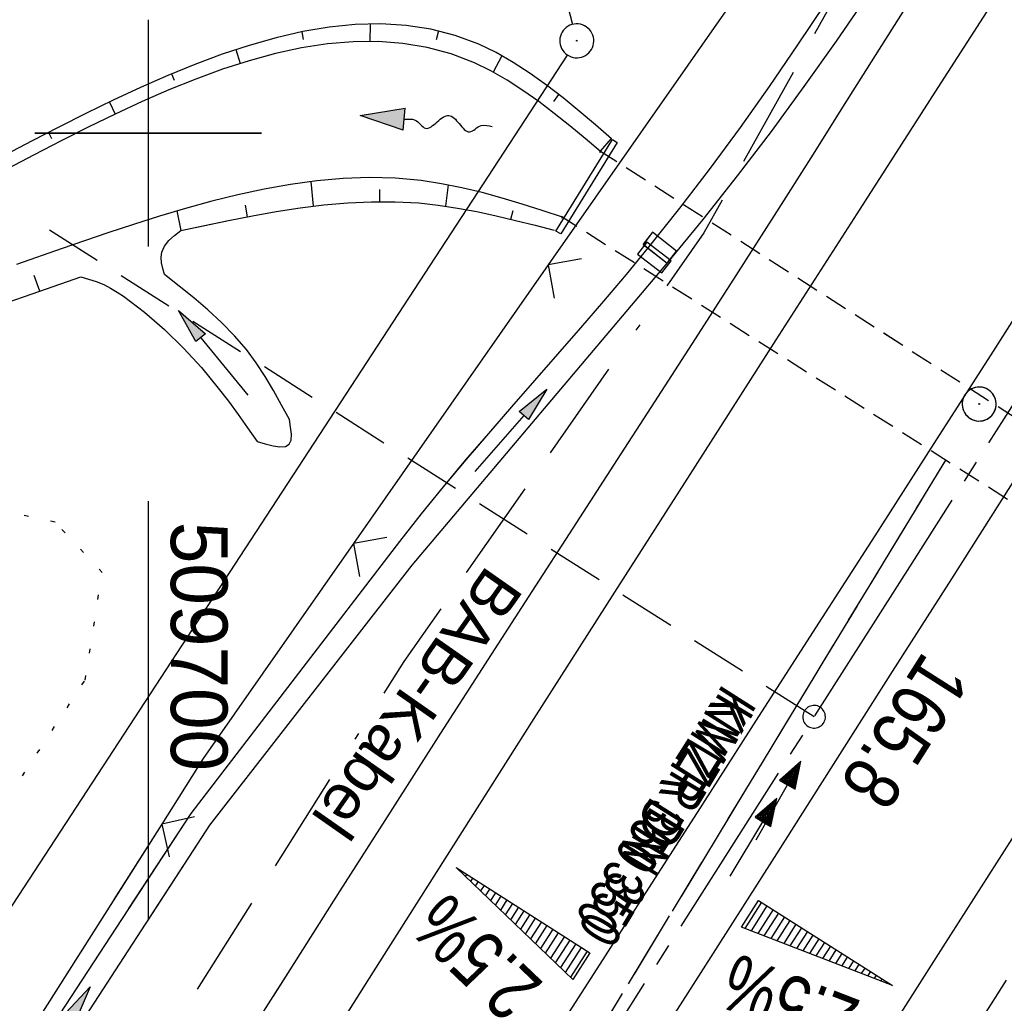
# Model space of a CAD drawing. Extents: x 509054 to 510069, y 459212 to 460305.
# Tile 51 of 66: x 509694 to 509738, y 460062 to 460105. Entities that reach past the tile are written whole.
import ezdxf

# ---------------------------------------------------------------- set-up
doc = ezdxf.new("R2010")
doc.units = 0
doc.header["$LTSCALE"] = 10
doc.header["$MEASUREMENT"] = 0
for name, pattern in [('ACAD_ISO16W100', [73, 15, -6.5, 15, -6.5, 15, -7, 1, -7]), ('ACHSE', [5.5, 4, -0.5, 0.5, -0.5]), ('AUSGEZOGEN', [0]), ('LT00', [0]), ('LT12', [0.4, 0.3, -0.1]), ('LT17', [0.15, 0.1, -0.05]), ('PUNKTX2_STR', [0.6, 0.1, -0.5]), ('STRICHLINIE2', [0.375, 0.25, -0.125])]:
    doc.linetypes.add(name, pattern=pattern)
doc.layers.get('0').update_dxf_attribs({"linetype": 'LT00'})
for name, color, linetype in [('--EK_FBR', 1, 'LT00'), ('--EK_Halt-Pfeil', 4, 'LT00'), ('--EK_Haltung', 7, 'STRICHLINIE2'), ('--EK_Haltung-Text', 140, 'LT00'), ('--EK_ST-93-1', 30, 'LT17'), ('--EL_DFK_AB_L', 21, 'LT00'), ('--EL_DFK_AB_P', 7, 'LT00'), ('--EL_Halt-Pfeil', 4, 'LT00'), ('--EL_Haltung', 182, 'STRICHLINIE2'), ('--EL_Haltung-Text', 182, 'LT00'), ('--FLIEßRICHTPFEIL', 180, 'Continuous'), ('--WASSER_GRENZE', 180, 'PUNKTX2_STR'), ('-AX-093', 35, 'ACHSE'), ('-QUE-20O', 11, 'LT00'), ('-QUE-20W', 11, 'LT00'), ('-ST-93-1', 250, 'LT00'), ('BAB-KABEL', 220, 'ACAD_ISO16W100'), ('BAB-KABEL_TEXT', 221, 'Continuous'), ('DFK_AB_L', 21, 'LT00'), ('DFK_AB_P', 7, 'LT00'), ('DL', 182, 'LT12'), ('DL_PFEIL', 201, 'LT00'), ('DL_TEXT', 182, 'LT00'), ('PFEIL', 140, 'AUSGEZOGEN'), ('V109_AFBR_BAB', 250, 'LT00'), ('V109_BOSCHUNG', 250, 'LT00'), ('V109_BR_KAPPE', 30, 'LT00'), ('V109_BR_WID', 30, 'LT17'), ('V109_GRABEN', 250, 'LT00'), ('V109_KA_PRUF', 182, 'LT00'), ('V109_LD_MARK', 250, 'LT00'), ('V109_RASTER', 250, 'LT00'), ('V109_SINKK', 182, 'LT00'), ('V109_ZAUN', 40, 'LT00'), ('V110_AFBR_BAB', 250, 'LT00'), ('V110_BOSCHUNG', 250, 'LT00'), ('V110_BR_KAPPE', 30, 'LT00'), ('V110_BR_WID', 30, 'LT17'), ('V110_GRABEN', 250, 'LT00'), ('V110_KA_PRUF', 182, 'LT00'), ('V110_LD_MARK', 250, 'LT00'), ('V110_RASTER', 250, 'LT00'), ('V110_SINKK', 182, 'LT00'), ('V110_ZAUN', 40, 'LT00')]:
    doc.layers.add(name, color=color, linetype=linetype)
doc.styles.add('Beschrift', font='ARIAL.TTF')
doc.styles.add('Haltungsbeschriftung', font='ARIAL.TTF', dxfattribs={"width": 0.75})
doc.styles.get("Standard").update_dxf_attribs({"font": 'ARIAL.TTF'})

# ---------------------------------------------------------------- blocks, each defined once
blk = doc.blocks.new('SYMB0003')
at = {"color": 0, "linetype": 'ByBlock'}
for p, q in [((-0.015712, 0), (0.010166, 0.012015)), ((0, -0.021257), (-0.015712, 0)), ((0.010166, 0.012015), (0, -0.021257))]:
    blk.add_line(p, q, dxfattribs=at)
for points in [[(-0.031395, 0.499013), (-0.093691, 0.491144), (-0.154509, 0.475528), (-0.21289, 0.452414), (-0.267913, 0.422164), (-0.318712, 0.385257), (-0.364484, 0.342274), (-0.404509, 0.293893), (-0.438154, 0.240877), (-0.464888, 0.184062), (-0.484292, 0.124345), (-0.496058, 0.062667), (-0.5, 0)], [(0.5, 0), (0.496057, 0.062667), (0.484292, 0.124345), (0.464888, 0.184062), (0.438153, 0.240877), (0.404509, 0.293893), (0.364484, 0.342274), (0.318712, 0.385257), (0.267913, 0.422164), (0.21289, 0.452414), (0.154509, 0.475528), (0.093691, 0.491144), (0.031395, 0.499013), (-0.031395, 0.499013)], [(-0.5, 0), (-0.496058, -0.062667), (-0.484292, -0.124345), (-0.464888, -0.184062), (-0.438154, -0.240877), (-0.404509, -0.293893), (-0.364485, -0.342274), (-0.318712, -0.385257), (-0.267914, -0.422164), (-0.21289, -0.452414), (-0.154509, -0.475529), (-0.093691, -0.491144), (-0.031395, -0.499014), (0.031395, -0.499014)], [(0.031395, -0.499014), (0.093691, -0.491144), (0.154509, -0.475529), (0.21289, -0.452414), (0.267914, -0.422164), (0.318712, -0.385257), (0.364485, -0.342274), (0.404509, -0.293893), (0.438154, -0.240877), (0.464889, -0.184062), (0.484292, -0.124345), (0.496058, -0.062667), (0.5, 0)]]:
    blk.add_lwpolyline(points, dxfattribs=at)
blk = doc.blocks.new('FLIEßRICHTPFEIL')
at = {"layer": '--FLIEßRICHTPFEIL'}
blk.add_hatch(color=256, dxfattribs=at).paths.add_polyline_path([(-1.95, 0.4875), (-1.95, -0.4875), (0, 0)])
for p, q in [((-1.95, 0.4875), (-1.95, -0.4875)), ((-1.95, 0.4875), (0, 0)), ((0, 0), (-1.95, -0.4875))]:
    blk.add_line(p, q, dxfattribs=at)
at = {"layer": '--FLIEßRICHTPFEIL', "start_tangent": (-1, 0), "end_tangent": (-1, 0)}
blk.add_spline([(-1.95, 0), (-2.4375, 0), (-2.925, 0.325), (-3.4125, 0), (-3.9, -0.325), (-4.3875, 0), (-4.875, 0.325), (-5.3625, 0), (-5.85, 0)], degree=3, dxfattribs=at)
blk = doc.blocks.new('Pfreil3')
at = {"layer": 'PFEIL'}
blk.add_hatch(color=256, dxfattribs=at).paths.add_polyline_path([(-1.549, 0.273), (-1.549, -0.273), (0, 0)])
for p, q in [((-1.549, 0), (-4.831, 0)), ((-1.549, -0.273), (-1.549, 0.273)), ((-1.549, 0.273), (0, 0)), ((0, 0), (-1.549, -0.273))]:
    blk.add_line(p, q, dxfattribs=at)
blk = doc.blocks.new('SYMB0652')
at = {"color": 0, "linetype": 'ByBlock'}
blk.add_lwpolyline([(-0.15, -0.075), (0.15, -0.075), (0.15, 0.075), (-0.15, 0.075), (-0.15, -0.075)], dxfattribs=at)
blk = doc.blocks.new('SYMB0011')
at = {"color": 0, "linetype": 'ByBlock'}
for p, q in [((0.5, 0), (-0.5, 0)), ((0, 0.5), (0, -0.5))]:
    blk.add_line(p, q, dxfattribs=at)
blk = doc.blocks.new('SYMB0024')
at = {"color": 0, "linetype": 'ByBlock'}
for p, q in [((-0.5, 0.5), (0, 0)), ((0, 0), (0.5, 0.5))]:
    blk.add_line(p, q, dxfattribs=at)
blk = doc.blocks.new('SYMB0070')
at = {"color": 0, "linetype": 'ByBlock'}
for p, q in [((-0.5, 0), (0.2, 0)), ((0.5, 0), (0.2, 0.1)), ((0.2, 0.1), (0.2, 0)), ((0.468, 0), (0.21, 0.086)), ((0.21, 0.086), (0.21, -0.086)), ((0.21, -0.086), (0.468, 0)), ((0.22, -0.072), (0.437, 0)), ((0.23, -0.058), (0.405, 0)), ((0.24, -0.045), (0.374, 0)), ((0.342, 0), (0.25, 0.031)), ((0.25, 0.031), (0.25, -0.031)), ((0.25, -0.031), (0.342, 0)), ((0.26, -0.017), (0.31, 0)), ((0.27, -0.003), (0.279, 0))]:
    blk.add_line(p, q, dxfattribs=at)
for points in [[(0.2, 0), (0.2, -0.1), (0.5, 0)], [(0.437, 0), (0.22, 0.072), (0.22, -0.072)], [(0.405, 0), (0.23, 0.058), (0.23, -0.058)], [(0.374, 0), (0.24, 0.045), (0.24, -0.045)], [(0.31, 0), (0.26, 0.017), (0.26, -0.017)], [(0.279, 0), (0.27, 0.003), (0.27, -0.003)]]:
    blk.add_lwpolyline(points, dxfattribs=at)
blk = doc.blocks.new('SYMB2')
at = {"color": 0, "linetype": 'ByBlock', "flags": 128}
for points in [[(-0.031395, 0.499013), (-0.093691, 0.491144), (-0.154509, 0.475528), (-0.21289, 0.452414), (-0.267913, 0.422164), (-0.318712, 0.385257), (-0.364484, 0.342274), (-0.404509, 0.293893), (-0.438154, 0.240877), (-0.464888, 0.184062), (-0.484292, 0.124345), (-0.496058, 0.062667), (-0.5, 0)], [(0.5, 0), (0.496057, 0.062667), (0.484292, 0.124345), (0.464888, 0.184062), (0.438153, 0.240877), (0.404509, 0.293893), (0.364484, 0.342274), (0.318712, 0.385257), (0.267913, 0.422164), (0.21289, 0.452414), (0.154509, 0.475528), (0.093691, 0.491144), (0.031395, 0.499013), (-0.031395, 0.499013)], [(-0.5, 0), (-0.496058, -0.062667), (-0.484292, -0.124345), (-0.464888, -0.184062), (-0.438154, -0.240877), (-0.404509, -0.293893), (-0.364485, -0.342274), (-0.318712, -0.385257), (-0.267914, -0.422164), (-0.21289, -0.452414), (-0.154509, -0.475529), (-0.093691, -0.491144), (-0.031395, -0.499014), (0.031395, -0.499014)], [(0.031395, -0.499014), (0.093691, -0.491144), (0.154509, -0.475529), (0.21289, -0.452414), (0.267914, -0.422164), (0.318712, -0.385257), (0.364485, -0.342274), (0.404509, -0.293893), (0.438154, -0.240877), (0.464889, -0.184062), (0.484292, -0.124345), (0.496058, -0.062667), (0.5, 0)]]:
    blk.add_lwpolyline(points, dxfattribs=at)

msp = doc.modelspace()

# ---------------------------------------------------------------- linework, layer by layer
at = {"layer": '--EK_FBR'}
msp.add_line((509737.856, 460062.627), (509728.535, 460047.939), dxfattribs=at)
at = {"layer": '--EK_FBR', "color": 2}
for points in [[(509769.488, 460140.908), (509766.29, 460135.9), (509763.09, 460130.893), (509761.232, 460127.989), (509759.375, 460125.086), (509757.518, 460122.181), (509754.766, 460117.869), (509752.017, 460113.555), (509749.271, 460109.239), (509746.874, 460105.468), (509744.477, 460101.697), (509742.079, 460097.926), (509739.68, 460094.157), (509737.277, 460090.39), (509734.67, 460086.313), (509732.06, 460082.239), (509729.447, 460078.167), (509726.832, 460074.096), (509724.218, 460070.024), (509722.072, 460066.68), (509719.927, 460063.334), (509717.786, 460059.987)], [(509769.488, 460140.908), (509766.29, 460135.9), (509763.09, 460130.893), (509761.232, 460127.989), (509759.375, 460125.086), (509757.518, 460122.181), (509754.766, 460117.869), (509752.017, 460113.555), (509749.271, 460109.239), (509746.874, 460105.468), (509744.477, 460101.697), (509742.079, 460097.926), (509739.68, 460094.157), (509737.277, 460090.39), (509734.67, 460086.313), (509732.06, 460082.239), (509729.447, 460078.167), (509726.833, 460074.095), (509724.218, 460070.024), (509722.072, 460066.68), (509719.927, 460063.334), (509717.786, 460059.987)], [(509752.653, 460107.382), (509750.668, 460104.233), (509748.675, 460101.09), (509746.675, 460097.95), (509744.673, 460094.813), (509742.668, 460091.677), (509740.664, 460088.54), (509738.05, 460084.443), (509735.44, 460080.343), (509732.831, 460076.243), (509730.223, 460072.142), (509727.615, 460068.041), (509724.385, 460062.968), (509721.155, 460057.895)], [(509752.653, 460107.382), (509750.668, 460104.233), (509748.675, 460101.09), (509746.675, 460097.95), (509744.673, 460094.813), (509742.668, 460091.677), (509740.664, 460088.54), (509738.05, 460084.443), (509735.44, 460080.343), (509732.831, 460076.243), (509730.223, 460072.142), (509727.615, 460068.041), (509724.385, 460062.968), (509721.155, 460057.895)]]:
    msp.add_lwpolyline(points, dxfattribs=at)
at = {"layer": '--EK_FBR'}
for points in [[(509733.753, 460106.101), (509732.249, 460103.706), (509730.743, 460101.311), (509729.234, 460098.918), (509727.72, 460096.528), (509725.934, 460093.729), (509724.14, 460090.935), (509722.339, 460088.145), (509720.536, 460085.357), (509718.731, 460082.57), (509716.928, 460079.782), (509715.128, 460076.992), (509712.898, 460073.519), (509710.676, 460070.041), (509708.458, 460066.56), (509706.245, 460063.076), (509704.032, 460059.591)], [(509733.753, 460106.101), (509732.249, 460103.706), (509730.743, 460101.311), (509729.234, 460098.917), (509727.72, 460096.528), (509725.934, 460093.729), (509724.139, 460090.935), (509722.339, 460088.145), (509720.536, 460085.357), (509718.731, 460082.57), (509716.928, 460079.782), (509715.128, 460076.992), (509712.898, 460073.519), (509710.675, 460070.041), (509708.458, 460066.559), (509706.244, 460063.076), (509705.511, 460061.921)], [(509737.856, 460062.627), (509724.286, 460041.244), (509711.589, 460021.37), (509699.785, 460002.713), (509693.174, 459991.55), (509688.376, 459982.005), (509683.283, 459971.297), (509677.663, 459960.324), (509664.318, 459938.993), (509653.967, 459922.611), (509646.64, 459911.081), (509633.571, 459890.439), (509620.818, 459870.239)]]:
    msp.add_lwpolyline(points, dxfattribs=at)
at = {"layer": '--EK_Haltung'}
msp.add_line((509717.308, 460056.052), (509735.189, 460085.573), dxfattribs=at)
at = {"layer": '--EK_ST-93-1', "ltscale": 2.5}
msp.add_line((509729.382, 460074.247), (509695.639, 460095.728), dxfattribs=at)
at = {"layer": '--EL_DFK_AB_L'}
for p, q in [((509714.69, 460120.194), (509718.72, 460104.805)), ((509628.45, 459965.518), (509718.5, 460103.452))]:
    msp.add_line(p, q, dxfattribs=at)
at = {"layer": '--EL_Haltung'}
msp.add_line((509717.308, 460056.052), (509735.189, 460085.573), dxfattribs=at)
at = {"layer": '--WASSER_GRENZE', "ltscale": 0.2}
for p, q in [((509695.89, 460082.84), (509693.67, 460083.32)), ((509697.97, 460080.619), (509695.89, 460082.84)), ((509697.22, 460075.87), (509697.97, 460080.619)), ((509673.4, 460039.52), (509697.22, 460075.87))]:
    msp.add_line(p, q, dxfattribs=at)
at = {"layer": '-AX-093', "ltscale": 0.2}
msp.add_lwpolyline([(509778.99, 460152.235), (509774.415, 460145.035), (509760.847, 460123.697), (509747.275, 460102.363), (509733.7, 460081.031), (509706.542, 460038.371), (509702.836, 460032.55), (509689.267, 460011.236), (509675.702, 459989.92), (509668.923, 459979.26), (509662.146, 459968.598), (509655.373, 459957.933), (509648.604, 459947.267), (509641.839, 459936.597), (509635.079, 459925.925), (509628.324, 459915.249), (509621.576, 459904.569), (509614.834, 459893.885), (509608.1, 459883.196)], dxfattribs=at)
at = {"layer": '-QUE-20O'}
for p, q in [((509727.065, 460066.059), (509726.33, 460064.905)), ((509726.616, 460064.795), (509727.318, 460065.898)), ((509727.571, 460065.736), (509726.901, 460064.684)), ((509727.186, 460064.574), (509727.824, 460065.576)), ((509728.077, 460065.414), (509727.472, 460064.464)), ((509727.757, 460064.353), (509728.33, 460065.253)), ((509728.583, 460065.093), (509728.042, 460064.243)), ((509728.328, 460064.132), (509728.836, 460064.931)), ((509729.089, 460064.77), (509728.613, 460064.021)), ((509728.898, 460063.911), (509729.342, 460064.609)), ((509729.596, 460064.448), (509729.183, 460063.801)), ((509729.469, 460063.69), (509729.849, 460064.287)), ((509730.102, 460064.126), (509729.754, 460063.579)), ((509730.04, 460063.469), (509730.355, 460063.964)), ((509730.608, 460063.804), (509730.325, 460063.359)), ((509730.61, 460063.248), (509730.861, 460063.642)), ((509731.114, 460063.481), (509730.896, 460063.138)), ((509731.181, 460063.027), (509731.367, 460063.32)), ((509731.62, 460063.159), (509731.466, 460062.917)), ((509731.751, 460062.806), (509731.873, 460062.998)), ((509732.126, 460062.837), (509732.037, 460062.696)), ((509732.322, 460062.585), (509732.379, 460062.675)), ((509732.632, 460062.515), (509732.607, 460062.474))]:
    msp.add_line(p, q, dxfattribs=at)
msp.add_lwpolyline([(509726.178, 460064.964), (509726.93, 460066.145), (509732.835, 460062.386), (509726.178, 460064.964)], dxfattribs=at)
at = {"layer": '-QUE-20W'}
for p, q in [((509713.806, 460067.452), (509713.779, 460067.409)), ((509714, 460067.197), (509714.06, 460067.291)), ((509714.313, 460067.13), (509714.221, 460066.985)), ((509714.442, 460066.774), (509714.566, 460066.968)), ((509714.819, 460066.807), (509714.662, 460066.562)), ((509714.883, 460066.35), (509715.072, 460066.646)), ((509715.325, 460066.485), (509715.104, 460066.138)), ((509715.325, 460065.926), (509715.578, 460066.324)), ((509715.831, 460066.163), (509715.545, 460065.715)), ((509715.767, 460065.503), (509716.084, 460066.002)), ((509716.337, 460065.841), (509715.987, 460065.292)), ((509716.209, 460065.079), (509716.59, 460065.679)), ((509716.843, 460065.519), (509716.429, 460064.869)), ((509716.65, 460064.656), (509717.096, 460065.357)), ((509717.349, 460065.196), (509716.871, 460064.445)), ((509717.092, 460064.233), (509717.602, 460065.035)), ((509717.856, 460064.874), (509717.312, 460064.021)), ((509717.533, 460063.809), (509718.109, 460064.713)), ((509718.362, 460064.552), (509717.754, 460063.598)), ((509717.975, 460063.386), (509718.615, 460064.391)), ((509718.868, 460064.23), (509718.196, 460063.175)), ((509718.417, 460062.962), (509719.121, 460064.068)), ((509719.374, 460063.908), (509718.637, 460062.751))]:
    msp.add_line(p, q, dxfattribs=at)
msp.add_lwpolyline([(509718.742, 460062.65), (509713.589, 460067.59), (509719.494, 460063.831), (509718.742, 460062.65)], dxfattribs=at)
at = {"layer": 'BAB-KABEL', "ltscale": 0.03, "flags": 128}
msp.add_lwpolyline([(509756.483, 460164.921), (509747.182, 460153.37), (509734.689, 460137.244), (509730.907, 460132.09), (509733.129, 460114.536), (509731.409, 460108.008), (509724.523, 460095.604), (509711.28, 460076.685), (509698.025, 460055.678), (509688.568, 460043.653), (509672.718, 460022.088), (509664.467, 460011.266), (509651.04, 459989.759), (509640.382, 459973.096), (509628.843, 459955.498), (509618.698, 459940.552), (509581.789, 459885.116), (509566.288, 459862.507), (509548.446, 459837.862), (509521.661, 459802.421), (509508.018, 459785.379), (509484.638, 459767.233), (509465.746, 459752.551), (509478.238, 459736.448), (509483.937, 459724.142), (509476.568, 459711.775), (509463.243, 459689.908), (509453.703, 459672.981), (509444.321, 459655.82), (509438.096, 459644.673), (509430.158, 459631.549), (509426.037, 459631.795), (509415.741, 459631.611), (509407.454, 459627.741), (509394.402, 459620.945), (509385.21, 459598.169), (509379.328, 459586.045), (509371.381, 459571.601), (509340.84, 459514.202), (509327.412, 459490.839), (509320.978, 459490.839), (509314.627, 459476.818), (509274.625, 459384.823), (509271.134, 459376.67)], dxfattribs=at)
at = {"layer": 'DFK_AB_L'}
for p, q in [((509714.69, 460120.194), (509718.72, 460104.805)), ((509628.45, 459965.518), (509718.5, 460103.452))]:
    msp.add_line(p, q, dxfattribs=at)
at = {"layer": 'DL'}
msp.add_line((509717.308, 460056.052), (509735.189, 460085.573), dxfattribs=at)
at = {"layer": 'V109_AFBR_BAB'}
msp.add_line((509737.856, 460062.627), (509728.535, 460047.939), dxfattribs=at)
at = {"layer": 'V109_AFBR_BAB', "color": 0}
for points in [[(509769.488, 460140.908), (509766.29, 460135.9), (509763.09, 460130.893), (509761.232, 460127.989), (509759.375, 460125.086), (509757.518, 460122.181), (509754.766, 460117.869), (509752.017, 460113.555), (509749.271, 460109.239), (509746.874, 460105.468), (509744.477, 460101.697), (509742.079, 460097.926), (509739.68, 460094.157), (509737.277, 460090.39), (509734.67, 460086.313), (509732.06, 460082.239), (509729.447, 460078.167), (509726.832, 460074.096), (509724.218, 460070.024), (509722.072, 460066.68), (509719.927, 460063.334), (509717.786, 460059.987)], [(509752.653, 460107.382), (509750.668, 460104.233), (509748.675, 460101.09), (509746.675, 460097.95), (509744.673, 460094.813), (509742.668, 460091.677), (509740.664, 460088.54), (509738.05, 460084.443), (509735.44, 460080.343), (509732.831, 460076.243), (509730.223, 460072.142), (509727.615, 460068.041), (509724.385, 460062.968), (509721.155, 460057.895)]]:
    msp.add_lwpolyline(points, dxfattribs=at)
at = {"layer": 'V109_AFBR_BAB'}
msp.add_lwpolyline([(509733.753, 460106.101), (509732.249, 460103.706), (509730.743, 460101.311), (509729.234, 460098.917), (509727.72, 460096.528), (509725.934, 460093.729), (509724.139, 460090.935), (509722.339, 460088.145), (509720.536, 460085.357), (509718.731, 460082.57), (509716.928, 460079.782), (509715.128, 460076.992), (509712.898, 460073.519), (509710.675, 460070.041), (509708.458, 460066.559), (509706.244, 460063.076), (509705.511, 460061.921)], dxfattribs=at)
at = {"layer": 'V109_BOSCHUNG'}
for p, q in [((509709.79, 460104.826), (509709.78, 460104.055)), ((509706.778, 460104.478), (509706.839, 460104.133)), ((509712.802, 460104.522), (509712.702, 460104.122)), ((509703.861, 460103.691), (509704.053, 460103.076)), ((509715.601, 460103.425), (509715.228, 460102.692)), ((509701.032, 460102.621), (509701.148, 460102.341)), ((509698.29, 460101.38), (509698.539, 460100.848)), ((509718.109, 460101.713), (509717.879, 460101.398)), ((509695.599, 460100.037), (509695.73, 460099.776)), ((509720.434, 460099.771), (509719.95, 460099.209)), ((509707.296, 460096.785), (509707.186, 460097.872)), ((509710.216, 460096.986), (509710.221, 460097.513)), ((509713.127, 460096.784), (509713.245, 460097.72)), ((509701.457, 460095.714), (509701.274, 460096.57)), ((509704.376, 460096.316), (509704.287, 460096.828)), ((509716.005, 460096.208), (509716.097, 460096.587)), ((509695.216, 460093.035), (509694.973, 460093.719))]:
    msp.add_line(p, q, dxfattribs=at)
at = {"layer": 'V109_BR_KAPPE'}
msp.add_lwpolyline([(509717.985, 460095.679), (509720.488, 460099.726), (509720.697, 460099.592), (509718.208, 460095.565), (509717.985, 460095.679)], dxfattribs=at)
at = {"layer": 'V109_BR_WID'}
for p, q in [((509756.007, 460076.033), (509719.961, 460099.199)), ((509754.393, 460073.402), (509718.27, 460096.296))]:
    msp.add_line(p, q, dxfattribs=at)
at = {"layer": 'V109_GRABEN'}
for points in [[(509699.996, 460065.27), (509702.718, 460069.461), (509711.651, 460080.936), (509722.922, 460094.303), (509724.485, 460096.198), (509726.009, 460098.124), (509727.496, 460100.081), (509728.948, 460102.064), (509730.368, 460104.072), (509731.757, 460106.102), (509733.118, 460108.153), (509734.454, 460110.22), (509735.765, 460112.303), (509737.056, 460114.398), (509738.327, 460116.503), (509739.153, 460117.891), (509739.974, 460119.281), (509740.791, 460120.673), (509741.606, 460122.066)], [(509699.147, 460065.786), (509701.891, 460069.978), (509711.106, 460081.982), (509712.058, 460083.198), (509713.032, 460084.397), (509714.022, 460085.583), (509715.026, 460086.757), (509716.039, 460087.925), (509717.057, 460089.088), (509718.076, 460090.251), (509719.091, 460091.415), (509720.1, 460092.585), (509721.098, 460093.763), (509722.081, 460094.952), (509723.465, 460096.69), (509724.813, 460098.456), (509726.128, 460100.248), (509727.413, 460102.062), (509728.672, 460103.896), (509729.907, 460105.748)], [(509720.447, 460099.76), (509719.735, 460100.371), (509719.021, 460100.974), (509718.303, 460101.56), (509717.58, 460102.12), (509716.848, 460102.645), (509716.108, 460103.128), (509715.355, 460103.559), (509714.589, 460103.929), (509713.544, 460104.32), (509712.473, 460104.595), (509711.379, 460104.762), (509710.265, 460104.828), (509709.131, 460104.799), (509707.981, 460104.683), (509706.817, 460104.486), (509705.641, 460104.217), (509704.455, 460103.881), (509703.261, 460103.487), (509702.062, 460103.04), (509700.86, 460102.549), (509699.656, 460102.019), (509698.454, 460101.459), (509697.254, 460100.875), (509696.061, 460100.274), (509694.875, 460099.663), (509693.699, 460099.05)], [(509719.962, 460099.2), (509719.283, 460099.768), (509718.602, 460100.328), (509717.919, 460100.874), (509717.23, 460101.396), (509716.535, 460101.889), (509715.833, 460102.343), (509715.12, 460102.751), (509714.397, 460103.107), (509713.368, 460103.504), (509712.316, 460103.789), (509711.242, 460103.969), (509710.149, 460104.05), (509709.039, 460104.039), (509707.912, 460103.941), (509706.771, 460103.765), (509705.618, 460103.515), (509704.454, 460103.199), (509703.281, 460102.823), (509702.101, 460102.393), (509700.916, 460101.916), (509699.727, 460101.399), (509698.535, 460100.847), (509697.344, 460100.267), (509696.154, 460099.667), (509694.968, 460099.051), (509693.786, 460098.427)], [(509718.275, 460096.301), (509717.39, 460096.589), (509716.505, 460096.869), (509715.619, 460097.135), (509714.731, 460097.38), (509713.84, 460097.595), (509712.947, 460097.775), (509712.051, 460097.912), (509710.905, 460098.016), (509709.753, 460098.045), (509708.598, 460098.005), (509707.44, 460097.903), (509706.28, 460097.745), (509705.12, 460097.537), (509703.961, 460097.286), (509702.804, 460096.998), (509701.65, 460096.68), (509700.501, 460096.337), (509699.358, 460095.976), (509698.222, 460095.604), (509696.197, 460094.917), (509694.195, 460094.213)], [(509701.437, 460095.71), (509702.491, 460095.934), (509703.545, 460096.153), (509704.599, 460096.358), (509705.651, 460096.545), (509706.703, 460096.707), (509707.753, 460096.838), (509708.802, 460096.931), (509709.849, 460096.981), (509710.894, 460096.98), (509711.936, 460096.923), (509712.794, 460096.83), (509713.651, 460096.702), (509714.506, 460096.542), (509715.361, 460096.359), (509716.214, 460096.157), (509717.068, 460095.943), (509717.92, 460095.723)], [(509700.712, 460093.766), (509700.644, 460094.026), (509700.591, 460094.281), (509700.571, 460094.526), (509700.598, 460094.755), (509700.718, 460095.022), (509700.914, 460095.265), (509701.163, 460095.491), (509701.437, 460095.71)], [(509670.591, 460083.128), (509671.315, 460083.428), (509672.685, 460084.016), (509674.051, 460084.616), (509675.416, 460085.225), (509676.78, 460085.837), (509678.144, 460086.446), (509679.511, 460087.049), (509680.88, 460087.64), (509682.658, 460088.381), (509684.442, 460089.097), (509686.231, 460089.791), (509688.025, 460090.466), (509689.821, 460091.125), (509691.621, 460091.771), (509693.422, 460092.408), (509695.225, 460093.038), (509697.029, 460093.665)], [(509697.029, 460093.665), (509697.372, 460093.566), (509697.711, 460093.456), (509698.039, 460093.323), (509698.337, 460093.169), (509698.625, 460092.993), (509698.906, 460092.804), (509699.84, 460092.1), (509700.725, 460091.336), (509701.561, 460090.519), (509702.349, 460089.657), (509703.093, 460088.756), (509703.536, 460088.178), (509703.965, 460087.591), (509704.387, 460086.998), (509704.804, 460086.401)], [(509706.231, 460087.364), (509705.883, 460088.007), (509705.528, 460088.644), (509705.157, 460089.268), (509704.763, 460089.872), (509704.336, 460090.45), (509703.809, 460091.066), (509703.24, 460091.648), (509702.638, 460092.202), (509702.01, 460092.735), (509701.365, 460093.254), (509700.712, 460093.766)], [(509704.804, 460086.401), (509705.166, 460086.291), (509705.508, 460086.202), (509705.812, 460086.155), (509706.058, 460086.172), (509706.227, 460086.273), (509706.305, 460086.461), (509706.317, 460086.722), (509706.285, 460087.031), (509706.231, 460087.364)]]:
    msp.add_lwpolyline(points, dxfattribs=at)
at = {"layer": 'V109_LD_MARK'}
for points in [[(509770.229, 460157.173), (509767.693, 460153.199), (509761.999, 460144.294), (509756.296, 460135.395), (509752.723, 460129.83), (509749.148, 460124.266), (509745.572, 460118.704), (509741.994, 460113.141), (509738.417, 460107.579), (509734.842, 460102.016), (509731.268, 460096.451), (509727.698, 460090.885), (509724.132, 460085.315), (509720.571, 460079.742), (509717.016, 460074.165), (509713.468, 460068.583), (509709.928, 460062.996), (509708.214, 460060.28)], [(509725.844, 460049.574), (509728.672, 460054.019), (509735.084, 460064.092), (509741.498, 460074.164), (509747.914, 460084.235), (509754.33, 460094.306), (509760.746, 460104.376), (509767.161, 460114.448), (509773.575, 460124.519), (509779.988, 460134.593), (509786.398, 460144.667), (509787.986, 460147.165)]]:
    msp.add_lwpolyline(points, dxfattribs=at)
at = {"layer": 'V109_RASTER'}
for p, q in [((509700, 460105), (509700, 460095)), ((509705.001, 460100), (509695.001, 460100)), ((509700, 460083.768), (509700, 460065.268))]:
    msp.add_line(p, q, dxfattribs=at)
at = {"layer": 'V109_ZAUN'}
for p, q in [((509726.244, 460106.488), (509717.654, 460094.192)), ((509717.654, 460094.192), (509709.063, 460081.895)), ((509700.598, 460069.515), (509698.486, 460066.187))]:
    msp.add_line(p, q, dxfattribs=at)
msp.add_lwpolyline([(509709.063, 460081.895), (509702.431, 460072.402), (509700.598, 460069.515)], dxfattribs=at)
at = {"layer": 'V110_AFBR_BAB', "color": 0}
for points in [[(509769.488, 460140.908), (509766.29, 460135.9), (509763.09, 460130.893), (509761.232, 460127.989), (509759.375, 460125.086), (509757.518, 460122.181), (509754.766, 460117.869), (509752.017, 460113.555), (509749.271, 460109.239), (509746.874, 460105.468), (509744.477, 460101.697), (509742.079, 460097.926), (509739.68, 460094.157), (509737.277, 460090.39), (509734.67, 460086.313), (509732.06, 460082.239), (509729.447, 460078.167), (509726.833, 460074.095), (509724.218, 460070.024), (509722.072, 460066.68), (509719.927, 460063.334), (509717.786, 460059.987)], [(509752.653, 460107.382), (509750.668, 460104.233), (509748.675, 460101.09), (509746.675, 460097.95), (509744.673, 460094.813), (509742.668, 460091.677), (509740.664, 460088.54), (509738.05, 460084.443), (509735.44, 460080.343), (509732.831, 460076.243), (509730.223, 460072.142), (509727.615, 460068.041), (509724.385, 460062.968), (509721.155, 460057.895)]]:
    msp.add_lwpolyline(points, dxfattribs=at)
at = {"layer": 'V110_AFBR_BAB'}
for points in [[(509733.753, 460106.101), (509732.249, 460103.706), (509730.743, 460101.311), (509729.234, 460098.918), (509727.72, 460096.528), (509725.934, 460093.729), (509724.14, 460090.935), (509722.339, 460088.145), (509720.536, 460085.357), (509718.731, 460082.57), (509716.928, 460079.782), (509715.128, 460076.992), (509712.898, 460073.519), (509710.676, 460070.041), (509708.458, 460066.56), (509706.245, 460063.076), (509704.032, 460059.591)], [(509737.856, 460062.627), (509724.286, 460041.244), (509711.589, 460021.37), (509699.785, 460002.713), (509693.174, 459991.55), (509688.376, 459982.005), (509683.283, 459971.297), (509677.663, 459960.324), (509664.318, 459938.993), (509653.967, 459922.611), (509646.64, 459911.081), (509633.571, 459890.439), (509620.818, 459870.239)]]:
    msp.add_lwpolyline(points, dxfattribs=at)
at = {"layer": 'V110_BOSCHUNG'}
for p, q in [((509709.79, 460104.826), (509709.78, 460104.055)), ((509706.778, 460104.478), (509706.839, 460104.133)), ((509712.802, 460104.522), (509712.702, 460104.122)), ((509703.861, 460103.691), (509704.053, 460103.076)), ((509715.601, 460103.425), (509715.228, 460102.692)), ((509701.032, 460102.621), (509701.148, 460102.341)), ((509698.29, 460101.38), (509698.539, 460100.848)), ((509718.109, 460101.713), (509717.879, 460101.398)), ((509695.599, 460100.037), (509695.73, 460099.776)), ((509720.434, 460099.771), (509719.95, 460099.209)), ((509707.296, 460096.785), (509707.186, 460097.872)), ((509710.216, 460096.986), (509710.221, 460097.513)), ((509713.127, 460096.784), (509713.245, 460097.72)), ((509701.457, 460095.714), (509701.274, 460096.57)), ((509704.376, 460096.316), (509704.288, 460096.828)), ((509716.005, 460096.208), (509716.097, 460096.587)), ((509695.216, 460093.035), (509694.973, 460093.719))]:
    msp.add_line(p, q, dxfattribs=at)
at = {"layer": 'V110_BR_KAPPE'}
msp.add_lwpolyline([(509717.985, 460095.679), (509720.488, 460099.726), (509720.697, 460099.592), (509718.208, 460095.565), (509717.985, 460095.679)], dxfattribs=at)
at = {"layer": 'V110_BR_WID'}
for p, q in [((509756.007, 460076.033), (509719.962, 460099.199)), ((509754.393, 460073.402), (509718.27, 460096.296))]:
    msp.add_line(p, q, dxfattribs=at)
at = {"layer": 'V110_GRABEN'}
for points in [[(509693.85, 460055.809), (509702.718, 460069.46), (509711.651, 460080.936), (509722.922, 460094.303), (509724.485, 460096.198), (509726.009, 460098.124), (509727.496, 460100.081), (509728.948, 460102.064), (509730.368, 460104.072), (509731.757, 460106.102), (509733.119, 460108.153), (509734.454, 460110.22), (509735.766, 460112.303), (509737.056, 460114.398), (509738.327, 460116.503), (509739.153, 460117.891), (509739.974, 460119.281), (509740.791, 460120.673), (509741.606, 460122.066)], [(509693.045, 460056.463), (509701.891, 460069.977), (509711.106, 460081.982), (509712.058, 460083.198), (509713.032, 460084.397), (509714.023, 460085.582), (509715.026, 460086.757), (509716.039, 460087.925), (509717.057, 460089.088), (509718.076, 460090.251), (509719.092, 460091.415), (509720.1, 460092.585), (509721.098, 460093.763), (509722.081, 460094.952), (509723.465, 460096.69), (509724.813, 460098.456), (509726.128, 460100.248), (509727.413, 460102.062), (509728.672, 460103.896), (509729.907, 460105.748)], [(509720.447, 460099.76), (509719.735, 460100.371), (509719.021, 460100.974), (509718.303, 460101.56), (509717.58, 460102.12), (509716.849, 460102.645), (509716.108, 460103.128), (509715.355, 460103.559), (509714.589, 460103.929), (509713.544, 460104.32), (509712.473, 460104.595), (509711.379, 460104.762), (509710.265, 460104.828), (509709.131, 460104.799), (509707.981, 460104.683), (509706.817, 460104.486), (509705.641, 460104.217), (509704.455, 460103.881), (509703.261, 460103.487), (509702.062, 460103.04), (509700.86, 460102.549), (509699.656, 460102.019), (509698.454, 460101.459), (509697.255, 460100.875), (509696.061, 460100.274), (509694.875, 460099.663), (509693.699, 460099.05)], [(509719.962, 460099.2), (509719.283, 460099.768), (509718.602, 460100.328), (509717.919, 460100.874), (509717.23, 460101.396), (509716.536, 460101.888), (509715.833, 460102.343), (509715.121, 460102.751), (509714.397, 460103.107), (509713.368, 460103.504), (509712.316, 460103.789), (509711.242, 460103.969), (509710.149, 460104.05), (509709.039, 460104.038), (509707.912, 460103.941), (509706.771, 460103.765), (509705.618, 460103.515), (509704.454, 460103.199), (509703.281, 460102.823), (509702.101, 460102.393), (509700.916, 460101.916), (509699.727, 460101.399), (509698.536, 460100.847), (509697.344, 460100.267), (509696.154, 460099.667), (509694.968, 460099.051), (509693.786, 460098.427)], [(509718.275, 460096.301), (509717.39, 460096.589), (509716.505, 460096.869), (509715.619, 460097.135), (509714.731, 460097.38), (509713.841, 460097.595), (509712.947, 460097.775), (509712.051, 460097.912), (509710.905, 460098.016), (509709.753, 460098.045), (509708.598, 460098.005), (509707.44, 460097.903), (509706.28, 460097.745), (509705.12, 460097.537), (509703.961, 460097.286), (509702.804, 460096.998), (509701.65, 460096.68), (509700.501, 460096.337), (509699.358, 460095.976), (509698.222, 460095.604), (509696.197, 460094.917), (509694.195, 460094.213)], [(509701.437, 460095.71), (509702.492, 460095.934), (509703.545, 460096.153), (509704.599, 460096.358), (509705.651, 460096.545), (509706.703, 460096.707), (509707.753, 460096.838), (509708.802, 460096.931), (509709.849, 460096.981), (509710.894, 460096.98), (509711.936, 460096.923), (509712.794, 460096.83), (509713.651, 460096.702), (509714.506, 460096.542), (509715.361, 460096.359), (509716.214, 460096.157), (509717.068, 460095.943), (509717.92, 460095.723)], [(509700.712, 460093.766), (509700.644, 460094.026), (509700.592, 460094.281), (509700.571, 460094.526), (509700.598, 460094.755), (509700.718, 460095.022), (509700.914, 460095.265), (509701.163, 460095.491), (509701.437, 460095.71)], [(509693.422, 460092.408), (509695.225, 460093.038), (509697.029, 460093.665)], [(509697.029, 460093.665), (509697.372, 460093.566), (509697.711, 460093.456), (509698.039, 460093.323), (509698.337, 460093.169), (509698.625, 460092.993), (509698.906, 460092.804), (509699.841, 460092.1), (509700.725, 460091.336), (509701.561, 460090.519), (509702.349, 460089.657), (509703.093, 460088.756), (509703.536, 460088.178), (509703.966, 460087.591), (509704.387, 460086.998), (509704.804, 460086.401)], [(509706.231, 460087.364), (509705.883, 460088.007), (509705.528, 460088.644), (509705.157, 460089.268), (509704.763, 460089.872), (509704.336, 460090.45), (509703.809, 460091.066), (509703.24, 460091.648), (509702.638, 460092.202), (509702.01, 460092.735), (509701.365, 460093.254), (509700.712, 460093.766)], [(509704.804, 460086.401), (509705.166, 460086.291), (509705.509, 460086.202), (509705.812, 460086.155), (509706.058, 460086.172), (509706.227, 460086.273), (509706.305, 460086.461), (509706.317, 460086.722), (509706.285, 460087.031), (509706.231, 460087.364)]]:
    msp.add_lwpolyline(points, dxfattribs=at)
at = {"layer": 'V110_LD_MARK'}
for points in [[(509770.229, 460157.173), (509767.693, 460153.199), (509761.999, 460144.294), (509756.296, 460135.395), (509752.723, 460129.83), (509749.148, 460124.266), (509745.572, 460118.704), (509741.994, 460113.141), (509738.417, 460107.579), (509734.842, 460102.016), (509731.268, 460096.451), (509727.698, 460090.885), (509724.132, 460085.315), (509720.571, 460079.742), (509717.016, 460074.165), (509713.468, 460068.583), (509709.928, 460062.996), (509706.397, 460057.402), (509702.876, 460051.803), (509699.366, 460046.195), (509695.868, 460040.58), (509692.383, 460034.956)], [(509697.14, 460004.401), (509709.452, 460023.789), (509715.855, 460033.868), (509722.262, 460043.944), (509728.672, 460054.019), (509735.084, 460064.092), (509741.498, 460074.164), (509747.914, 460084.235), (509754.33, 460094.306), (509760.746, 460104.377), (509767.161, 460114.448), (509773.575, 460124.519), (509779.988, 460134.592), (509786.398, 460144.667), (509787.986, 460147.165)]]:
    msp.add_lwpolyline(points, dxfattribs=at)
at = {"layer": 'V110_RASTER'}
for p, q in [((509700, 460105), (509700, 460095)), ((509695.001, 460100), (509705.001, 460100))]:
    msp.add_line(p, q, dxfattribs=at)
at = {"layer": 'V110_ZAUN'}
for p, q in [((509726.244, 460106.488), (509717.654, 460094.192)), ((509717.654, 460094.192), (509709.063, 460081.895)), ((509700.598, 460069.515), (509692.56, 460056.851))]:
    msp.add_line(p, q, dxfattribs=at)
msp.add_lwpolyline([(509709.063, 460081.895), (509702.431, 460072.402), (509700.598, 460069.515)], dxfattribs=at)

# ---------------------------------------------------------------- block references
at = {"layer": '--EK_Halt-Pfeil', "xscale": 4.000000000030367, "yscale": 4.000000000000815, "zscale": 4, "rotation": 59.02451787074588}
msp.add_blockref('SYMB0070', (509726.715, 460068.926), dxfattribs=at)
at = {"layer": '--EL_DFK_AB_P', "xscale": 1.500000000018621, "yscale": 1.5, "zscale": 1.5, "rotation": 264.7377099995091}
msp.add_blockref('SYMB0003', (509718.91, 460104.08), dxfattribs=at)
at = {"layer": '--EL_Halt-Pfeil', "xscale": 4.000000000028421, "yscale": 3.999999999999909, "zscale": 4, "rotation": 60.47027053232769}
msp.add_blockref('SYMB0070', (509727.811, 460070.554), dxfattribs=at)
at = {"layer": '--FLIEßRICHTPFEIL', "rotation": 175.2998859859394}
msp.add_blockref('FLIEßRICHTPFEIL', (509709.35, 460100.784), dxfattribs=at)
at = {"layer": '-ST-93-1', "rotation": 274.1956499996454}
msp.add_blockref('SYMB2', (509729.382, 460074.247), dxfattribs=at)
at = {"layer": 'DFK_AB_P', "xscale": 1.500000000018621, "yscale": 1.5, "zscale": 1.5, "rotation": 264.7377099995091}
msp.add_blockref('SYMB0003', (509718.91, 460104.08), dxfattribs=at)
at = {"layer": 'DL_PFEIL', "xscale": 4.000000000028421, "yscale": 3.999999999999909, "zscale": 4, "rotation": 60.47027053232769}
msp.add_blockref('SYMB0070', (509727.811, 460070.554), dxfattribs=at)
at = {"layer": 'PFEIL'}
for p, rotation in [((509701.331, 460092.174), 129.4428485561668), ((509717.594, 460088.711), 48.79669056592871), ((509697.434, 460062.333), 57.24886981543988)]:
    msp.add_blockref('Pfreil3', p, dxfattribs=dict(at, rotation=rotation))
at = {"layer": 'V109_BR_WID', "xscale": 0.1000000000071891, "yscale": 0.09999999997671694, "zscale": 0.1, "rotation": 238.7303999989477}
for p in [(509719.961, 460099.199), (509718.27, 460096.296)]:
    msp.add_blockref('SYMB0011', p, dxfattribs=at)
at = {"layer": 'V109_KA_PRUF', "xscale": 1.500000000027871, "yscale": 1.5, "zscale": 1.5, "rotation": 238.730399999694}
msp.add_blockref('SYMB0003', (509736.666, 460088.049), dxfattribs=at)
at = {"layer": 'V109_SINKK', "zscale": 4.5}
for p, xscale, yscale, rotation in [((509722.577, 460094.951), 4.500000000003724, 4.499999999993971, 322.0016074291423), ((509722.335, 460094.518), 4.499999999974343, 4.500000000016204, 322.146673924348)]:
    msp.add_blockref('SYMB0652', p, dxfattribs=dict(at, xscale=xscale, yscale=yscale, rotation=rotation))
at = {"layer": 'V109_ZAUN', "yscale": 2.099999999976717, "zscale": 2.1}
for p, xscale, rotation in [((509717.654, 460094.192), 2.099999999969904, 235.0593900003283), ((509709.063, 460081.895), 2.099999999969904, 235.0593900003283), ((509700.598, 460069.515), 2.099999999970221, 237.5937999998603)]:
    msp.add_blockref('SYMB0024', p, dxfattribs=dict(at, xscale=xscale, rotation=rotation))
at = {"layer": 'V110_BR_WID', "xscale": 0.09999999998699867, "yscale": 0.09999999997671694, "zscale": 0.1, "rotation": 240.5924999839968}
for p in [(509719.961, 460099.199), (509718.27, 460096.296)]:
    msp.add_blockref('SYMB0011', p, dxfattribs=at)
at = {"layer": 'V110_KA_PRUF', "xscale": 1.499999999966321, "yscale": 1.5, "zscale": 1.5, "rotation": 240.5925000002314}
msp.add_blockref('SYMB0003', (509736.666, 460088.049), dxfattribs=at)
at = {"layer": 'V110_SINKK', "zscale": 4.5}
for p, xscale, yscale, rotation in [((509722.577, 460094.951), 4.500000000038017, 4.5, 322.1821409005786), ((509722.335, 460094.518), 4.499999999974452, 4.499999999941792, 322.6808326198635)]:
    msp.add_blockref('SYMB0652', p, dxfattribs=dict(at, xscale=xscale, yscale=yscale, rotation=rotation))
at = {"layer": 'V110_ZAUN', "yscale": 2.099999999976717, "zscale": 2.1}
for p, xscale, rotation in [((509717.654, 460094.192), 2.099999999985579, 235.0621599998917), ((509709.063, 460081.895), 2.099999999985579, 235.0621599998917), ((509700.598, 460069.515), 2.100000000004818, 237.5942299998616)]:
    msp.add_blockref('SYMB0024', p, dxfattribs=dict(at, xscale=xscale, rotation=rotation))

# ---------------------------------------------------------------- texts
at = {"layer": '--EK_Haltung-Text', "style": 'Haltungsbeschriftung', "width": 0.75}
msp.add_text('KMZR DN 350', height=1.8, rotation=239.0245, dxfattribs=at).set_placement((509725.223, 460075.381))
at = {"layer": '--EL_Haltung-Text', "style": 'Haltungsbeschriftung', "width": 0.75}
msp.add_text('KMZR DN 350', height=1.8, rotation=-122.4572, dxfattribs=at).set_placement((509725.365, 460075.728))
at = {"layer": '-QUE-20O', "style": 'Beschrift', "width": 0.75}
msp.add_text('2.5%', height=2.5, rotation=158.8282, dxfattribs=at).set_placement((509731.519, 460061.687))
at = {"layer": '-QUE-20W', "style": 'Beschrift', "width": 0.75}
msp.add_text('2.5%', height=2.5, rotation=-223.7921, dxfattribs=at).set_placement((509717.5, 460062.462))
at = {"layer": '-ST-93-1', "style": 'Beschrift', "width": 0.8}
msp.add_text('  165.8', height=2.5, rotation=-122.4795, dxfattribs=at).set_placement((509735.059, 460078.51))
at = {"layer": 'BAB-KABEL_TEXT', "insert": (509711.027, 460075.416), "char_height": 2, "attachment_point": 8, "rotation": 235.009, "style": 'Beschrift'}
msp.add_mtext('BAB-Kabel', dxfattribs=at)
at = {"layer": 'DL_TEXT', "style": 'Haltungsbeschriftung', "width": 0.75}
msp.add_text('KMZR 350', height=1.8, rotation=-122.4572, dxfattribs=at).set_placement((509725.365, 460075.728))
at = {"layer": 'V109_RASTER', "width": 0.944}
msp.add_text(' 509700', height=2.5, rotation=-90.0012, dxfattribs=at).set_placement((509701, 460083.768))

doc.saveas('drawing.dxf')
